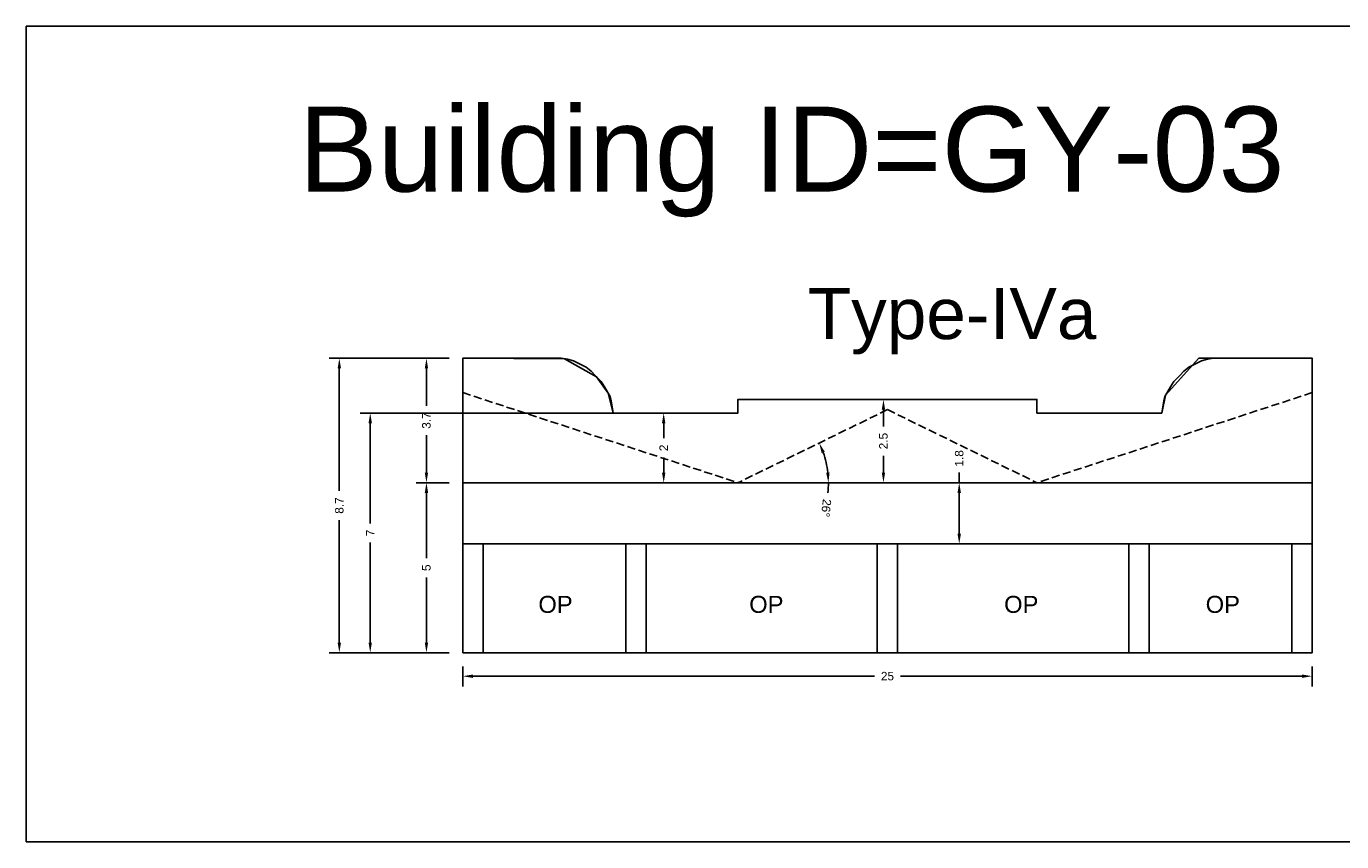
# Model space of a CAD drawing. Header units: metres. Extents: x 3416649 to 3417076, y -6712857 to -6712690.
# Tile 14 of 43: x 3416738 to 3416777, y -6712714 to -6712690. Entities that reach past the tile are written whole.
import ezdxf

# ---------------------------------------------------------------- set-up
doc = ezdxf.new("R2010")
doc.units = ezdxf.units.M
doc.linetypes.add('ACAD_ISO02W100', pattern=[15, 12, -3])
doc.layers.add('Dotted', color=7, linetype='ACAD_ISO02W100', plot=False)
doc.styles.get("Standard").update_dxf_attribs({"font": 'arial.ttf'})
doc.dimstyles.new('ISO-25', dxfattribs={"dimtxt": 0.25, "dimasz": 0.3, "dimexe": 0.3, "dimexo": 0.4, "dimgap": 0.2, "dimtad": 0, "dimdec": 1, "dimdsep": 46, "dimtxsty": 'Standard', "dimcen": 2.5, "dimadec": 0, "dimazin": 0, "dimtfac": 1, "dimtdec": 1, "dimtmove": 0, "dimatfit": 3, "dimfxl": 1, "dimarcsym": 0})

# ---------------------------------------------------------------- blocks, each defined once
blk = doc.blocks.new('*D15')
at = {"color": 0, "lineweight": -2, "transparency": 16777216}
for p, q in [((3416750.814, -6712703.506), (3416749.846, -6712703.506)), ((3416750.146, -6712703.806), (3416750.146, -6712705.723)), ((3416750.146, -6712708.206), (3416750.146, -6712706.289)), ((3416750.814, -6712708.506), (3416749.846, -6712708.506))]:
    blk.add_line(p, q, dxfattribs=at)
at = {"color": 0, "transparency": 16777216}
for points in [[(3416750.096, -6712703.806), (3416750.196, -6712703.806), (3416750.146, -6712703.506)], [(3416750.096, -6712708.206), (3416750.196, -6712708.206), (3416750.146, -6712708.506)]]:
    blk.add_solid(points, dxfattribs=at)
at = {"layer": 'Defpoints', "color": 0, "transparency": 16777216}
for p in [(3416750.146, -6712703.506), (3416751.214, -6712703.506), (3416751.214, -6712708.506)]:
    blk.add_point(p, dxfattribs=at)
at = {"color": 0, "transparency": 16777216, "insert": (3416750.146, -6712706.006), "char_height": 0.25, "attachment_point": 5, "rotation": 90}
blk.add_mtext('5', dxfattribs=at)
blk = doc.blocks.new('*D16')
at = {"color": 0, "lineweight": -2, "transparency": 16777216}
for p, q in [((3416750.814, -6712699.846), (3416749.846, -6712699.846)), ((3416750.146, -6712700.146), (3416750.146, -6712701.248)), ((3416750.146, -6712703.206), (3416750.146, -6712702.103)), ((3416750.814, -6712703.506), (3416749.846, -6712703.506))]:
    blk.add_line(p, q, dxfattribs=at)
at = {"color": 0, "transparency": 16777216}
for points in [[(3416750.096, -6712700.146), (3416750.196, -6712700.146), (3416750.146, -6712699.846)], [(3416750.096, -6712703.206), (3416750.196, -6712703.206), (3416750.146, -6712703.506)]]:
    blk.add_solid(points, dxfattribs=at)
at = {"layer": 'Defpoints', "color": 0, "transparency": 16777216}
for p in [(3416750.146, -6712699.846), (3416751.214, -6712699.846), (3416751.214, -6712703.506)]:
    blk.add_point(p, dxfattribs=at)
at = {"color": 0, "transparency": 16777216, "insert": (3416750.146, -6712701.676), "char_height": 0.25, "attachment_point": 5, "rotation": 90}
blk.add_mtext('3.7', dxfattribs=at)
blk = doc.blocks.new('*D17')
at = {"color": 0, "lineweight": -2, "transparency": 16777216}
for p, q in [((3416763.314, -6712701.056), (3416763.296, -6712701.056)), ((3416763.596, -6712701.356), (3416763.596, -6712701.85)), ((3416763.596, -6712703.206), (3416763.596, -6712702.711)), ((3416763.314, -6712703.506), (3416763.296, -6712703.506))]:
    blk.add_line(p, q, dxfattribs=at)
at = {"color": 0, "transparency": 16777216}
for points in [[(3416763.546, -6712701.356), (3416763.646, -6712701.356), (3416763.596, -6712701.056)], [(3416763.546, -6712703.206), (3416763.646, -6712703.206), (3416763.596, -6712703.506)]]:
    blk.add_solid(points, dxfattribs=at)
at = {"layer": 'Defpoints', "color": 0, "transparency": 16777216}
for p in [(3416763.596, -6712701.056), (3416763.714, -6712701.056), (3416763.714, -6712703.506)]:
    blk.add_point(p, dxfattribs=at)
at = {"color": 0, "transparency": 16777216, "insert": (3416763.596, -6712702.281), "char_height": 0.25, "attachment_point": 5, "rotation": 90}
blk.add_mtext('2.5', dxfattribs=at)
blk = doc.blocks.new('*D18')
at = {"color": 0, "lineweight": -2, "transparency": 16777216}
for p, q in [((3416757.079, -6712701.456), (3416756.828, -6712701.456)), ((3416757.128, -6712701.756), (3416757.128, -6712702.198)), ((3416757.128, -6712703.206), (3416757.128, -6712702.764)), ((3416757.119, -6712703.506), (3416756.828, -6712703.506))]:
    blk.add_line(p, q, dxfattribs=at)
at = {"color": 0, "transparency": 16777216}
for points in [[(3416757.078, -6712701.756), (3416757.178, -6712701.756), (3416757.128, -6712701.456)], [(3416757.078, -6712703.206), (3416757.178, -6712703.206), (3416757.128, -6712703.506)]]:
    blk.add_solid(points, dxfattribs=at)
at = {"layer": 'Defpoints', "color": 0, "transparency": 16777216}
for p in [(3416757.128, -6712701.456), (3416757.479, -6712701.456), (3416757.519, -6712703.506)]:
    blk.add_point(p, dxfattribs=at)
at = {"color": 0, "transparency": 16777216, "insert": (3416757.128, -6712702.481), "char_height": 0.25, "attachment_point": 5, "rotation": 90}
blk.add_mtext('2', dxfattribs=at)
blk = doc.blocks.new('*D19')
at = {"color": 0, "lineweight": -2, "transparency": 16777216}
for p, q in [((3416751.214, -6712708.906), (3416751.214, -6712709.496)), ((3416776.214, -6712708.906), (3416776.214, -6712709.496)), ((3416751.514, -6712709.196), (3416763.332, -6712709.196)), ((3416775.914, -6712709.196), (3416764.097, -6712709.196))]:
    blk.add_line(p, q, dxfattribs=at)
at = {"color": 0, "transparency": 16777216}
for points in [[(3416751.514, -6712709.146), (3416751.514, -6712709.246), (3416751.214, -6712709.196)], [(3416775.914, -6712709.146), (3416775.914, -6712709.246), (3416776.214, -6712709.196)]]:
    blk.add_solid(points, dxfattribs=at)
at = {"layer": 'Defpoints', "color": 0, "transparency": 16777216}
for p in [(3416751.214, -6712708.506), (3416776.214, -6712708.506), (3416776.214, -6712709.196)]:
    blk.add_point(p, dxfattribs=at)
at = {"color": 0, "transparency": 16777216, "insert": (3416763.714, -6712709.196), "char_height": 0.25, "attachment_point": 5}
blk.add_mtext('25', dxfattribs=at)
blk = doc.blocks.new('*D20')
at = {"color": 0, "lineweight": -2, "transparency": 16777216}
for start, end in [(6.4613, 19.5805), (353.5387, 360)]:
    blk.add_arc((3416759.314, -6712703.506), 2.662, start, end, dxfattribs=at)
at = {"color": 0, "transparency": 16777216}
for points in [[(3416761.776, -6712702.633), (3416761.868, -6712702.594), (3416761.706, -6712702.337)], [(3416762.009, -6712703.204), (3416761.909, -6712703.209), (3416761.976, -6712703.506)]]:
    blk.add_solid(points, dxfattribs=at)
at = {"layer": 'Defpoints', "color": 0, "transparency": 16777216}
for p in [(3416763.714, -6712701.356), (3416761.855, -6712702.712), (3416751.214, -6712703.506), (3416759.314, -6712703.506), (3416776.214, -6712703.506)]:
    blk.add_point(p, dxfattribs=at)
at = {"color": 0, "transparency": 16777216, "insert": (3416761.909, -6712704.25), "char_height": 0.25, "attachment_point": 5, "rotation": 263.5387}
blk.add_mtext('26°', dxfattribs=at)
blk = doc.blocks.new('*D21')
at = {"color": 0, "lineweight": -2, "transparency": 16777216}
for p, q in [((3416755.747, -6712701.456), (3416748.191, -6712701.456)), ((3416748.491, -6712701.756), (3416748.491, -6712704.7)), ((3416748.491, -6712708.206), (3416748.491, -6712705.262)), ((3416750.814, -6712708.506), (3416748.191, -6712708.506))]:
    blk.add_line(p, q, dxfattribs=at)
at = {"color": 0, "transparency": 16777216}
for points in [[(3416748.441, -6712701.756), (3416748.541, -6712701.756), (3416748.491, -6712701.456)], [(3416748.441, -6712708.206), (3416748.541, -6712708.206), (3416748.491, -6712708.506)]]:
    blk.add_solid(points, dxfattribs=at)
at = {"layer": 'Defpoints', "color": 0, "transparency": 16777216}
for p in [(3416748.491, -6712701.456), (3416756.147, -6712701.456), (3416751.214, -6712708.506)]:
    blk.add_point(p, dxfattribs=at)
at = {"color": 0, "transparency": 16777216, "insert": (3416748.491, -6712704.981), "char_height": 0.25, "attachment_point": 5, "rotation": 90}
blk.add_mtext('7', dxfattribs=at)
blk = doc.blocks.new('*D22')
at = {"color": 0, "lineweight": -2, "transparency": 16777216}
for p, q in [((3416750.814, -6712699.846), (3416747.282, -6712699.846)), ((3416747.582, -6712700.146), (3416747.582, -6712703.748)), ((3416747.582, -6712708.206), (3416747.582, -6712704.604)), ((3416750.814, -6712708.506), (3416747.282, -6712708.506))]:
    blk.add_line(p, q, dxfattribs=at)
at = {"color": 0, "transparency": 16777216}
for points in [[(3416747.532, -6712700.146), (3416747.632, -6712700.146), (3416747.582, -6712699.846)], [(3416747.532, -6712708.206), (3416747.632, -6712708.206), (3416747.582, -6712708.506)]]:
    blk.add_solid(points, dxfattribs=at)
at = {"layer": 'Defpoints', "color": 0, "transparency": 16777216}
for p in [(3416747.582, -6712699.846), (3416751.214, -6712699.846), (3416751.214, -6712708.506)]:
    blk.add_point(p, dxfattribs=at)
at = {"color": 0, "transparency": 16777216, "insert": (3416747.582, -6712704.176), "char_height": 0.25, "attachment_point": 5, "rotation": 90}
blk.add_mtext('8.7', dxfattribs=at)
blk = doc.blocks.new('*D23')
at = {"color": 0, "lineweight": -2, "transparency": 16777216}
for p, q in [((3416765.69, -6712703.506), (3416765.526, -6712703.506)), ((3416765.826, -6712703.506), (3416765.826, -6712703.206)), ((3416765.826, -6712705.006), (3416765.826, -6712703.806)), ((3416765.69, -6712705.306), (3416765.526, -6712705.306))]:
    blk.add_line(p, q, dxfattribs=at)
at = {"color": 0, "transparency": 16777216}
for points in [[(3416765.776, -6712703.806), (3416765.876, -6712703.806), (3416765.826, -6712703.506)], [(3416765.776, -6712705.006), (3416765.876, -6712705.006), (3416765.826, -6712705.306)]]:
    blk.add_solid(points, dxfattribs=at)
at = {"layer": 'Defpoints', "color": 0, "transparency": 16777216}
for p in [(3416765.826, -6712703.506), (3416766.09, -6712703.506), (3416766.09, -6712705.306)]:
    blk.add_point(p, dxfattribs=at)
at = {"color": 0, "transparency": 16777216, "insert": (3416765.826, -6712702.79), "char_height": 0.25, "attachment_point": 5, "rotation": 90}
blk.add_mtext('1.8', dxfattribs=at)

msp = doc.modelspace()

# ---------------------------------------------------------------- linework, layer by layer
for points in [[(3416738.37, -6712690.082), (3416780.485, -6712690.082), (3416780.485, -6712714.063), (3416738.37, -6712714.063)], [(3416776.214, -6712703.506), (3416776.214, -6712699.846), (3416772.875, -6712699.846), (3416771.893, -6712700.934), (3416771.786, -6712701.456), (3416768.114, -6712701.456), (3416768.114, -6712701.056), (3416759.314, -6712701.056), (3416759.314, -6712701.456), (3416755.643, -6712701.456), (3416755.497, -6712700.87), (3416755.149, -6712700.39), (3416754.207, -6712699.859), (3416751.214, -6712699.846), (3416751.214, -6712703.506)], [(3416751.814, -6712705.306), (3416756.014, -6712705.306), (3416756.014, -6712708.506), (3416751.814, -6712708.506)], [(3416756.614, -6712705.306), (3416763.414, -6712705.306), (3416763.414, -6712708.506), (3416756.614, -6712708.506)]]:
    msp.add_lwpolyline(points, close=True)
for points in [[(3416751.214, -6712699.846), (3416751.214, -6712708.506)], [(3416751.214, -6712699.846), (3416754.114, -6712699.846)], [(3416754.114, -6712699.846), (3416754.299, -6712699.873), (3416754.471, -6712699.92), (3416754.629, -6712699.998), (3416754.844, -6712700.105), (3416754.995, -6712700.228), (3416755.107, -6712700.348), (3416755.19, -6712700.431), (3416755.285, -6712700.526), (3416755.383, -6712700.686), (3416755.497, -6712700.87)], [(3416773.314, -6712699.846), (3416773.13, -6712699.873), (3416772.958, -6712699.92), (3416772.8, -6712699.998), (3416772.584, -6712700.105), (3416772.434, -6712700.228), (3416772.322, -6712700.348), (3416772.239, -6712700.431), (3416772.144, -6712700.526), (3416772.046, -6712700.686), (3416771.932, -6712700.87)], [(3416773.314, -6712699.846), (3416776.214, -6712699.846)], [(3416776.214, -6712699.846), (3416776.214, -6712708.506)], [(3416755.497, -6712700.87), (3416755.541, -6712700.948), (3416755.584, -6712701.096), (3416755.643, -6712701.456)], [(3416759.314, -6712701.056), (3416768.114, -6712701.056)], [(3416759.314, -6712701.056), (3416759.314, -6712701.456)], [(3416768.114, -6712701.056), (3416768.114, -6712701.456)], [(3416771.932, -6712700.87), (3416771.888, -6712700.948), (3416771.845, -6712701.096), (3416771.786, -6712701.456)], [(3416759.314, -6712701.456), (3416755.643, -6712701.456)], [(3416768.114, -6712701.456), (3416771.786, -6712701.456)], [(3416751.214, -6712705.306), (3416776.214, -6712705.306)], [(3416751.814, -6712705.306), (3416751.814, -6712708.506)], [(3416756.014, -6712705.306), (3416756.014, -6712708.506)], [(3416756.614, -6712705.306), (3416756.614, -6712708.506)], [(3416763.414, -6712705.306), (3416763.414, -6712708.506)], [(3416764.014, -6712705.306), (3416764.014, -6712708.506)], [(3416770.814, -6712705.306), (3416770.814, -6712708.506)], [(3416771.414, -6712705.306), (3416771.414, -6712708.506)], [(3416775.614, -6712705.306), (3416775.614, -6712708.506)], [(3416751.214, -6712708.506), (3416776.214, -6712708.506)]]:
    msp.add_lwpolyline(points)
at = {"layer": 'Dotted', "ltscale": 0.02}
for points in [[(3416751.214, -6712700.856), (3416759.314, -6712703.506)], [(3416776.214, -6712700.856), (3416768.114, -6712703.506)], [(3416763.714, -6712701.356), (3416759.314, -6712703.506)], [(3416763.714, -6712701.356), (3416768.114, -6712703.506)], [(3416751.214, -6712703.506), (3416776.214, -6712703.506)]]:
    msp.add_lwpolyline(points, dxfattribs=at)

# ---------------------------------------------------------------- texts
at = {"attachment_point": 1}
for s, width, heights, insert, char_height in [('Building ID=GY-03', 67.86454, [0.517], (3416746.38, -6712692.443), 2.5), ('Type-IVa ', 9.99112, [0.517], (3416761.365, -6712697.781), 1.5), ('OP', 1.17554, [0], (3416753.44, -6712706.833), 0.5), ('OP', 1.17554, [0], (3416759.645, -6712706.833), 0.5), ('OP', 1.17554, [0], (3416767.147, -6712706.833), 0.5), ('OP', 1.17554, [0], (3416773.079, -6712706.833), 0.5)]:
    msp.add_mtext_dynamic_manual_height_columns(s, width=width, gutter_width=12.5, heights=heights, dxfattribs=dict(at, insert=insert, char_height=char_height))

# ---------------------------------------------------------------- dimensions: what is measured, and where the dimension line sits
for base, p1, p2, picture, middle in [((3416747.582, -6712699.846), (3416751.214, -6712708.506), (3416751.214, -6712699.846), '*D22', (3416747.582, -6712704.176)), ((3416750.146, -6712699.846), (3416751.214, -6712703.506), (3416751.214, -6712699.846), '*D16', (3416750.146, -6712701.676)), ((3416763.596142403, -6712701.055843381), (3416763.71447868, -6712703.505843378), (3416763.71447868, -6712701.055843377), '*D17', (3416763.5961424, -6712702.280843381)), ((3416748.491273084, -6712701.455843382), (3416751.21447868, -6712708.505843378), (3416756.146606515, -6712701.455843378), '*D21', (3416748.491273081, -6712704.98084338)), ((3416757.127806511, -6712701.455843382), (3416757.519192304, -6712703.505843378), (3416757.478814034, -6712701.455843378), '*D18', (3416757.127806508, -6712702.48084338)), ((3416765.826, -6712703.506), (3416766.09, -6712705.306), (3416766.09, -6712703.506), '*D23', (3416765.826, -6712702.79)), ((3416750.146, -6712703.506), (3416751.214, -6712708.506), (3416751.214, -6712703.506), '*D15', (3416750.146, -6712706.006))]:
    dim = msp.add_linear_dim(base=base, p1=p1, p2=p2, angle=90, dimstyle='ISO-25')
    dim.commit()
    dim.dimension.update_dxf_attribs({"geometry": picture, "text_midpoint": middle})
dim = msp.add_angular_dim_2l(base=(3416761.855, -6712702.712), line1=((3416751.214, -6712703.506), (3416776.214, -6712703.506)), line2=((3416763.714, -6712701.356), (3416759.314, -6712703.506)), dimstyle='ISO-25')
dim.commit()
dim.dimension.update_dxf_attribs({"geometry": '*D20', "text_midpoint": (3416761.909, -6712704.25)})
dim = msp.add_linear_dim(base=(3416776.214, -6712709.196), p1=(3416751.214, -6712708.506), p2=(3416776.214, -6712708.506), dimstyle='ISO-25')
dim.commit()
dim.dimension.update_dxf_attribs({"geometry": '*D19', "text_midpoint": (3416763.714, -6712709.196)})

doc.saveas('drawing.dxf')
